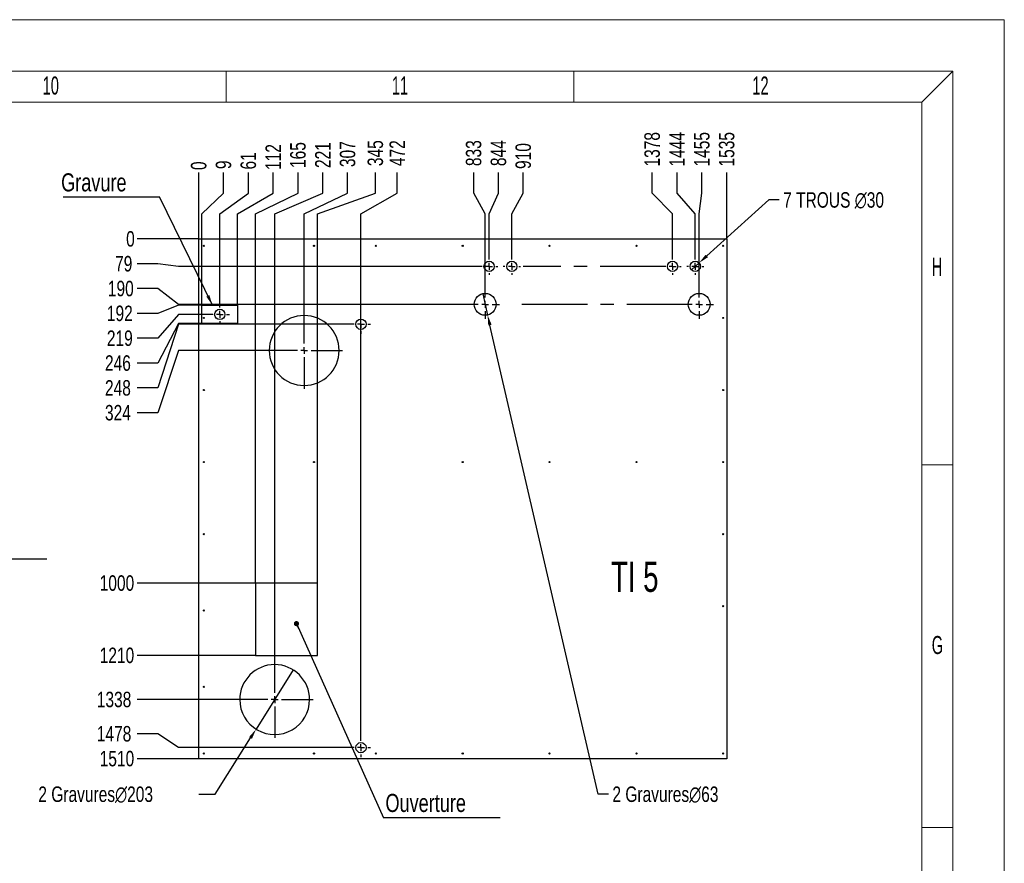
# Model space of a CAD drawing. Header units: millimetres. Extents: x 0 to 841, y 0 to 594.
# Tile 21 of 21: x 650 to 841, y 431 to 594. Entities that reach past the tile are written whole.
import ezdxf

# ---------------------------------------------------------------- set-up
doc = ezdxf.new("R2010")
doc.units = ezdxf.units.MM
doc.header["$PDSIZE"] = -1
doc.linetypes.add('CENTERX2', pattern=[20.32, 12.7, -2.54, 2.54, -2.54])
for name, color, linetype in [('COTES', 1, 'Continuous'), ('GRAVURES', 9, 'Continuous'), ('NOTES', 6, 'Continuous'), ('TRAIT-MIXTES', 3, 'CENTERX2')]:
    doc.layers.add(name, color=color, linetype=linetype)
doc.layers.add('TRAIT-FORT', color=4, linetype='Continuous', lineweight=25)
doc.styles.add('SLDTEXTSTYLE0', font='TXT', dxfattribs={"width": 0.75})
doc.styles.add('SLDTEXTSTYLE2', font='TXT', dxfattribs={"width": 0.605})
doc.styles.add('SLDTEXTSTYLE6', font='TXT', dxfattribs={"width": 0.6875})
doc.dimstyles.new('SLDDIMSTYLE0', dxfattribs={"dimtxt": 0.18, "dimasz": 1, "dimexe": 0, "dimexo": 0.0625, "dimgap": 0, "dimtad": 0, "dimtih": 1, "dimtoh": 1, "dimdec": 0, "dimrnd": 1e-09, "dimzin": 0, "dimdsep": 46, "dimtxsty": 'Standard', "dimblk1": 'DOT', "dimblk2": 'DOT', "dimsah": 1, "dimcen": 0.09, "dimadec": 0, "dimazin": 0, "dimtfac": 1, "dimtdec": 0, "dimtofl": 0, "dimtmove": 0, "dimatfit": 3, "dimldrblk": 'DOT', "dimfxl": 1, "dimfrac": 2, "dimtolj": 1, "dimtzin": 0, "dimarcsym": 0})
doc.dimstyles.new('SLDDIMSTYLE1', dxfattribs={"dimtxt": 3, "dimasz": 0.333333, "dimexe": 0, "dimexo": 0.0625, "dimgap": 0.75, "dimtad": 0, "dimtih": 1, "dimtoh": 1, "dimdec": 0, "dimlfac": 15, "dimrnd": 1e-09, "dimdsep": 46, "dimtxsty": 'SLDTEXTSTYLE0', "dimblk1": 'ORIGIN', "dimblk2": 'ORIGIN', "dimsah": 1, "dimcen": 0.09, "dimadec": 0, "dimazin": 2, "dimtfac": 1, "dimtdec": 0, "dimtofl": 0, "dimtmove": 0, "dimatfit": 3, "dimldrblk": 'ORIGIN', "dimfxl": 1, "dimfrac": 2, "dimtolj": 1, "dimtzin": 12, "dimarcsym": 0})
doc.dimstyles.new('SLDDIMSTYLE2', dxfattribs={"dimtxt": 3, "dimasz": 2, "dimexe": 0, "dimexo": 0.0625, "dimgap": 0.75, "dimtad": 0, "dimtih": 1, "dimtoh": 1, "dimdec": 0, "dimlfac": 15, "dimrnd": 1e-09, "dimzin": 12, "dimdsep": 46, "dimtxsty": 'SLDTEXTSTYLE0', "dimsah": 1, "dimcen": 0.09, "dimadec": 0, "dimazin": 3, "dimtfac": 1, "dimtdec": 0, "dimtofl": 0, "dimtmove": 0, "dimatfit": 3, "dimfxl": 1, "dimfrac": 2, "dimtolj": 1, "dimtzin": 12, "dimarcsym": 0})
doc.dimstyles.new('SLDDIMSTYLE3', dxfattribs={"dimtxt": 3, "dimasz": 2, "dimexe": 0, "dimexo": 0.0625, "dimgap": 0.75, "dimtad": 0, "dimtih": 1, "dimtoh": 1, "dimdec": 0, "dimlfac": 15, "dimrnd": 1e-09, "dimzin": 12, "dimdsep": 46, "dimtxsty": 'SLDTEXTSTYLE0', "dimblk1": 'NONE', "dimsah": 1, "dimcen": 0, "dimadec": 0, "dimazin": 3, "dimtfac": 1, "dimtdec": 0, "dimtmove": 0, "dimatfit": 3, "dimldrblk": 'NONE', "dimfxl": 1, "dimfrac": 2, "dimtolj": 1, "dimtzin": 12, "dimarcsym": 0})
doc.dimstyles.new('SLDDIMSTYLE4', dxfattribs={"dimtxt": 0.18, "dimasz": 2, "dimexe": 0, "dimexo": 0.0625, "dimgap": 0, "dimtad": 0, "dimtih": 1, "dimtoh": 1, "dimdec": 0, "dimrnd": 1e-09, "dimzin": 0, "dimdsep": 46, "dimtxsty": 'Standard', "dimsah": 1, "dimcen": 0.09, "dimadec": 0, "dimazin": 0, "dimtfac": 2, "dimtdec": 0, "dimtofl": 0, "dimtmove": 0, "dimatfit": 3, "dimfxl": 1, "dimfrac": 2, "dimtolj": 1, "dimtzin": 0, "dimarcsym": 0})
doc.dimstyles.new('SLDDIMSTYLE5', dxfattribs={"dimtxt": 3, "dimasz": 2, "dimexe": 0, "dimexo": 0.0625, "dimgap": 0.75, "dimtad": 0, "dimtih": 1, "dimtoh": 1, "dimdec": 0, "dimlfac": 15, "dimrnd": 1e-09, "dimzin": 12, "dimdsep": 46, "dimtxsty": 'SLDTEXTSTYLE0', "dimblk1": 'NONE', "dimsah": 1, "dimcen": 0, "dimadec": 0, "dimazin": 3, "dimtfac": 1, "dimtdec": 0, "dimtmove": 0, "dimatfit": 3, "dimldrblk": 'NONE', "dimfxl": 1, "dimfrac": 2, "dimtolj": 1, "dimtzin": 12, "dimarcsym": 0})

# ---------------------------------------------------------------- blocks, each defined once
blk = doc.blocks.new('SW_NOTE_10')
at = {"layer": 'NOTES', "color": 0}
blk.add_line((25.38, 0), (0, 0), dxfattribs=at)
blk.add_line((25.38, 0), (0, 0), dxfattribs=at)
blk.add_line((25.38, 0), (0, 0), dxfattribs=at)
blk.add_line((25.38, 0), (0, 0), dxfattribs=at)
at = {"layer": 'NOTES', "color": 0, "insert": (0.42, 4.53), "char_height": 3.5, "attachment_point": 1, "style": 'SLDTEXTSTYLE0'}
blk.add_mtext('4 Gravures', dxfattribs=at)
blk = doc.blocks.new('_D_217')
at = {"layer": 'COTES', "color": 0, "lineweight": -2, "transparency": 16777216}
blk.add_line((684.85, 551.53), (684.85, 564.34), dxfattribs=at)
at = {"layer": 'Defpoints', "color": 0, "transparency": 16777216}
for p in [(684.85, 564.34), (684.85, 551.47), (684.85, 551.47)]:
    blk.add_point(p, dxfattribs=at)
at = {"layer": 'COTES', "color": 0, "transparency": 16777216, "insert": (684.85, 565.65), "char_height": 3, "attachment_point": 5, "rotation": 90, "style": 'SLDTEXTSTYLE0'}
blk.add_mtext('\\A1;0', dxfattribs=at)
blk = doc.blocks.new('_ORIGIN')
at = {"color": 0, "linetype": 'ByBlock', "lineweight": -2}
blk.add_line((0, 0), (-1, 0), dxfattribs=at)
blk.add_circle((0, 0), 0.5, dxfattribs=at)
blk = doc.blocks.new('_D_218')
at = {"layer": 'COTES', "color": 0, "lineweight": -2, "transparency": 16777216}
for p, q in [((689.66, 560.34), (689.66, 564.34)), ((685.43, 556.34), (689.66, 560.34)), ((685.43, 538.7), (685.43, 556.34))]:
    blk.add_line(p, q, dxfattribs=at)
at = {"layer": 'Defpoints', "color": 0, "transparency": 16777216}
for p in [(689.66, 564.34), (684.85, 551.47), (685.43, 538.64)]:
    blk.add_point(p, dxfattribs=at)
at = {"layer": 'COTES', "color": 0, "transparency": 16777216, "insert": (689.66, 565.84), "char_height": 3, "attachment_point": 5, "rotation": 90, "style": 'SLDTEXTSTYLE0'}
blk.add_mtext('\\A1;9', dxfattribs=at)
blk = doc.blocks.new('_D_219')
at = {"layer": 'COTES', "color": 0, "lineweight": -2, "transparency": 16777216}
for p, q in [((694.47, 560.34), (694.47, 564.34)), ((688.93, 556.34), (694.47, 560.34)), ((688.93, 538.8), (688.93, 556.34))]:
    blk.add_line(p, q, dxfattribs=at)
at = {"layer": 'Defpoints', "color": 0, "transparency": 16777216}
for p in [(694.47, 564.34), (684.85, 551.47), (688.93, 538.74)]:
    blk.add_point(p, dxfattribs=at)
at = {"layer": 'COTES', "color": 0, "transparency": 16777216, "insert": (694.47, 566.59), "char_height": 3, "attachment_point": 5, "rotation": 90, "style": 'SLDTEXTSTYLE0'}
blk.add_mtext('\\A1;61', dxfattribs=at)
blk = doc.blocks.new('_D_220')
at = {"layer": 'COTES', "color": 0, "lineweight": -2, "transparency": 16777216}
for p, q in [((699.28, 560.34), (699.28, 564.34)), ((692.35, 556.34), (699.28, 560.34)), ((692.35, 538.7), (692.35, 556.34))]:
    blk.add_line(p, q, dxfattribs=at)
at = {"layer": 'Defpoints', "color": 0, "transparency": 16777216}
for p in [(699.28, 564.34), (684.85, 551.47), (692.35, 538.64)]:
    blk.add_point(p, dxfattribs=at)
at = {"layer": 'COTES', "color": 0, "transparency": 16777216, "insert": (699.28, 567.34), "char_height": 3, "attachment_point": 5, "rotation": 90, "style": 'SLDTEXTSTYLE0'}
blk.add_mtext('\\A1;112', dxfattribs=at)
blk = doc.blocks.new('_D_221')
at = {"layer": 'COTES', "color": 0, "lineweight": -2, "transparency": 16777216}
for p, q in [((704.09, 560.34), (704.09, 564.34)), ((695.85, 556.34), (704.09, 560.34)), ((695.85, 484.86), (695.85, 556.34))]:
    blk.add_line(p, q, dxfattribs=at)
at = {"layer": 'Defpoints', "color": 0, "transparency": 16777216}
for p in [(704.09, 564.34), (684.85, 551.47), (695.85, 484.8)]:
    blk.add_point(p, dxfattribs=at)
at = {"layer": 'COTES', "color": 0, "transparency": 16777216, "insert": (704.09, 567.72), "char_height": 3, "attachment_point": 5, "rotation": 90, "style": 'SLDTEXTSTYLE0'}
blk.add_mtext('\\A1;165', dxfattribs=at)
blk = doc.blocks.new('_D_222')
at = {"layer": 'COTES', "color": 0, "lineweight": -2, "transparency": 16777216}
for p, q in [((708.9, 560.34), (708.9, 564.34)), ((699.57, 556.34), (708.9, 560.34)), ((699.57, 469.75), (699.57, 556.34))]:
    blk.add_line(p, q, dxfattribs=at)
at = {"layer": 'Defpoints', "color": 0, "transparency": 16777216}
for p in [(708.9, 564.34), (684.85, 551.47), (699.57, 469.69)]:
    blk.add_point(p, dxfattribs=at)
at = {"layer": 'COTES', "color": 0, "transparency": 16777216, "insert": (708.9, 567.72), "char_height": 3, "attachment_point": 5, "rotation": 90, "style": 'SLDTEXTSTYLE0'}
blk.add_mtext('\\A1;221', dxfattribs=at)
blk = doc.blocks.new('_D_223')
at = {"layer": 'COTES', "color": 0, "lineweight": -2, "transparency": 16777216}
for p, q in [((713.71, 560.34), (713.71, 564.34)), ((705.29, 556.34), (713.71, 560.34)), ((705.29, 537.38), (705.29, 556.34))]:
    blk.add_line(p, q, dxfattribs=at)
at = {"layer": 'Defpoints', "color": 0, "transparency": 16777216}
for p in [(713.71, 564.34), (684.85, 551.47), (705.29, 537.31)]:
    blk.add_point(p, dxfattribs=at)
at = {"layer": 'COTES', "color": 0, "transparency": 16777216, "insert": (713.71, 567.9), "char_height": 3, "attachment_point": 5, "rotation": 90, "style": 'SLDTEXTSTYLE0'}
blk.add_mtext('\\A1;307', dxfattribs=at)
blk = doc.blocks.new('_D_224')
at = {"layer": 'COTES', "color": 0, "lineweight": -2, "transparency": 16777216}
for p, q in [((719.09, 560.34), (719.09, 564.34)), ((707.85, 556.34), (719.09, 560.34)), ((707.85, 484.86), (707.85, 556.34))]:
    blk.add_line(p, q, dxfattribs=at)
at = {"layer": 'Defpoints', "color": 0, "transparency": 16777216}
for p in [(719.09, 564.34), (684.85, 551.47), (707.85, 484.8)]:
    blk.add_point(p, dxfattribs=at)
at = {"layer": 'COTES', "color": 0, "transparency": 16777216, "insert": (719.09, 568.09), "char_height": 3, "attachment_point": 5, "rotation": 90, "style": 'SLDTEXTSTYLE0'}
blk.add_mtext('\\A1;345', dxfattribs=at)
blk = doc.blocks.new('_D_225')
at = {"layer": 'COTES', "color": 0, "lineweight": -2, "transparency": 16777216}
for p, q in [((723.33, 560.34), (723.33, 564.34)), ((716.3, 556.34), (723.33, 560.34)), ((716.3, 454.86), (716.3, 556.34))]:
    blk.add_line(p, q, dxfattribs=at)
at = {"layer": 'Defpoints', "color": 0, "transparency": 16777216}
for p in [(723.33, 564.34), (684.85, 551.47), (716.3, 454.8)]:
    blk.add_point(p, dxfattribs=at)
at = {"layer": 'COTES', "color": 0, "transparency": 16777216, "insert": (723.33, 568.09), "char_height": 3, "attachment_point": 5, "rotation": 90, "style": 'SLDTEXTSTYLE0'}
blk.add_mtext('\\A1;472', dxfattribs=at)
blk = doc.blocks.new('_D_226')
at = {"layer": 'COTES', "color": 0, "lineweight": -2, "transparency": 16777216}
for p, q in [((738.14, 560.34), (738.14, 564.34)), ((740.37, 556.34), (738.14, 560.34)), ((740.37, 541.65), (740.37, 556.34))]:
    blk.add_line(p, q, dxfattribs=at)
at = {"layer": 'Defpoints', "color": 0, "transparency": 16777216}
for p in [(738.14, 564.34), (684.85, 551.47), (740.37, 541.59)]:
    blk.add_point(p, dxfattribs=at)
at = {"layer": 'COTES', "color": 0, "transparency": 16777216, "insert": (738.14, 568.09), "char_height": 3, "attachment_point": 5, "rotation": 90, "style": 'SLDTEXTSTYLE0'}
blk.add_mtext('\\A1;833', dxfattribs=at)
blk = doc.blocks.new('_D_227')
at = {"layer": 'COTES', "color": 0, "lineweight": -2, "transparency": 16777216}
for p, q in [((742.95, 560.34), (742.95, 564.34)), ((741.14, 556.34), (742.95, 560.34)), ((741.14, 547.9), (741.14, 556.34))]:
    blk.add_line(p, q, dxfattribs=at)
at = {"layer": 'Defpoints', "color": 0, "transparency": 16777216}
for p in [(742.95, 564.34), (684.85, 551.47), (741.14, 547.84)]:
    blk.add_point(p, dxfattribs=at)
at = {"layer": 'COTES', "color": 0, "transparency": 16777216, "insert": (742.95, 568.09), "char_height": 3, "attachment_point": 5, "rotation": 90, "style": 'SLDTEXTSTYLE0'}
blk.add_mtext('\\A1;844', dxfattribs=at)
blk = doc.blocks.new('_D_228')
at = {"layer": 'COTES', "color": 0, "lineweight": -2, "transparency": 16777216}
for p, q in [((747.76, 560.34), (747.76, 564.34)), ((745.54, 556.34), (747.76, 560.34)), ((745.54, 547.9), (745.54, 556.34))]:
    blk.add_line(p, q, dxfattribs=at)
at = {"layer": 'Defpoints', "color": 0, "transparency": 16777216}
for p in [(747.76, 564.34), (684.85, 551.47), (745.54, 547.84)]:
    blk.add_point(p, dxfattribs=at)
at = {"layer": 'COTES', "color": 0, "transparency": 16777216, "insert": (747.76, 567.53), "char_height": 3, "attachment_point": 5, "rotation": 90, "style": 'SLDTEXTSTYLE0'}
blk.add_mtext('\\A1;910', dxfattribs=at)
blk = doc.blocks.new('_D_229')
at = {"layer": 'COTES', "color": 0, "lineweight": -2, "transparency": 16777216}
for p, q in [((772.75, 560.34), (772.75, 564.34)), ((776.7, 556.34), (772.75, 560.34)), ((776.7, 547.9), (776.7, 556.34))]:
    blk.add_line(p, q, dxfattribs=at)
at = {"layer": 'Defpoints', "color": 0, "transparency": 16777216}
for p in [(772.75, 564.34), (684.85, 551.47), (776.7, 547.84)]:
    blk.add_point(p, dxfattribs=at)
at = {"layer": 'COTES', "color": 0, "transparency": 16777216, "insert": (772.75, 568.84), "char_height": 3, "attachment_point": 5, "rotation": 90, "style": 'SLDTEXTSTYLE0'}
blk.add_mtext('\\A1;1378', dxfattribs=at)
blk = doc.blocks.new('_D_230')
at = {"layer": 'COTES', "color": 0, "lineweight": -2, "transparency": 16777216}
for p, q in [((777.56, 560.34), (777.56, 564.34)), ((781.1, 556.34), (777.56, 560.34)), ((781.1, 547.9), (781.1, 556.34))]:
    blk.add_line(p, q, dxfattribs=at)
at = {"layer": 'Defpoints', "color": 0, "transparency": 16777216}
for p in [(777.56, 564.34), (684.85, 551.47), (781.1, 547.84)]:
    blk.add_point(p, dxfattribs=at)
at = {"layer": 'COTES', "color": 0, "transparency": 16777216, "insert": (777.56, 568.84), "char_height": 3, "attachment_point": 5, "rotation": 90, "style": 'SLDTEXTSTYLE0'}
blk.add_mtext('\\A1;1444', dxfattribs=at)
blk = doc.blocks.new('_D_231')
at = {"layer": 'COTES', "color": 0, "lineweight": -2, "transparency": 16777216}
for p, q in [((782.38, 560.34), (782.38, 564.34)), ((781.85, 556.34), (782.38, 560.34)), ((781.85, 541.65), (781.85, 556.34))]:
    blk.add_line(p, q, dxfattribs=at)
at = {"layer": 'Defpoints', "color": 0, "transparency": 16777216}
for p in [(782.38, 564.34), (684.85, 551.47), (781.85, 541.59)]:
    blk.add_point(p, dxfattribs=at)
at = {"layer": 'COTES', "color": 0, "transparency": 16777216, "insert": (782.38, 568.84), "char_height": 3, "attachment_point": 5, "rotation": 90, "style": 'SLDTEXTSTYLE0'}
blk.add_mtext('\\A1;1455', dxfattribs=at)
blk = doc.blocks.new('_D_232')
at = {"layer": 'COTES', "color": 0, "lineweight": -2, "transparency": 16777216}
blk.add_line((787.19, 551.53), (787.19, 564.34), dxfattribs=at)
at = {"layer": 'Defpoints', "color": 0, "transparency": 16777216}
for p in [(787.19, 564.34), (684.85, 551.47), (787.19, 551.47)]:
    blk.add_point(p, dxfattribs=at)
at = {"layer": 'COTES', "color": 0, "transparency": 16777216, "insert": (787.19, 568.84), "char_height": 3, "attachment_point": 5, "rotation": 90, "style": 'SLDTEXTSTYLE0'}
blk.add_mtext('\\A1;1535', dxfattribs=at)
blk = doc.blocks.new('_D_233')
at = {"layer": 'COTES', "color": 0, "lineweight": -2, "transparency": 16777216}
blk.add_line((684.79, 551.47), (672.93, 551.47), dxfattribs=at)
at = {"layer": 'Defpoints', "color": 0, "transparency": 16777216}
for p in [(672.93, 551.47), (684.85, 551.47), (684.85, 551.47)]:
    blk.add_point(p, dxfattribs=at)
at = {"layer": 'COTES', "color": 0, "transparency": 16777216, "insert": (671.61, 551.47), "char_height": 3, "attachment_point": 5, "style": 'SLDTEXTSTYLE0'}
blk.add_mtext('\\A1;0', dxfattribs=at)
blk = doc.blocks.new('_D_234')
at = {"layer": 'COTES', "color": 0, "lineweight": -2, "transparency": 16777216}
for p, q in [((676.93, 546.66), (672.93, 546.66)), ((680.93, 546.17), (676.93, 546.66)), ((739.41, 546.17), (680.93, 546.17))]:
    blk.add_line(p, q, dxfattribs=at)
at = {"layer": 'Defpoints', "color": 0, "transparency": 16777216}
for p in [(684.85, 551.47), (672.93, 546.66), (739.47, 546.17)]:
    blk.add_point(p, dxfattribs=at)
at = {"layer": 'COTES', "color": 0, "transparency": 16777216, "insert": (670.3, 546.66), "char_height": 3, "attachment_point": 5, "style": 'SLDTEXTSTYLE0'}
blk.add_mtext('\\A1;79', dxfattribs=at)
blk = doc.blocks.new('_D_235')
at = {"layer": 'COTES', "color": 0, "lineweight": -2, "transparency": 16777216}
for p, q in [((676.93, 541.85), (672.93, 541.85)), ((680.93, 538.8), (676.93, 541.85)), ((737.52, 538.8), (680.93, 538.8))]:
    blk.add_line(p, q, dxfattribs=at)
at = {"layer": 'Defpoints', "color": 0, "transparency": 16777216}
for p in [(684.85, 551.47), (672.93, 541.85), (737.58, 538.8)]:
    blk.add_point(p, dxfattribs=at)
at = {"layer": 'COTES', "color": 0, "transparency": 16777216, "insert": (669.74, 541.85), "char_height": 3, "attachment_point": 5, "style": 'SLDTEXTSTYLE0'}
blk.add_mtext('\\A1;190', dxfattribs=at)
blk = doc.blocks.new('_D_236')
at = {"layer": 'COTES', "color": 0, "lineweight": -2, "transparency": 16777216}
for p, q in [((680.93, 538.64), (676.93, 537.04)), ((685.37, 538.64), (680.93, 538.64)), ((676.93, 537.04), (672.93, 537.04))]:
    blk.add_line(p, q, dxfattribs=at)
at = {"layer": 'Defpoints', "color": 0, "transparency": 16777216}
for p in [(684.85, 551.47), (685.43, 538.64), (672.93, 537.04)]:
    blk.add_point(p, dxfattribs=at)
at = {"layer": 'COTES', "color": 0, "transparency": 16777216, "insert": (669.55, 537.04), "char_height": 3, "attachment_point": 5, "style": 'SLDTEXTSTYLE0'}
blk.add_mtext('\\A1;192', dxfattribs=at)
blk = doc.blocks.new('_D_237')
at = {"layer": 'COTES', "color": 0, "lineweight": -2, "transparency": 16777216}
for p, q in [((680.93, 536.87), (676.93, 532.23)), ((687, 536.87), (680.93, 536.87)), ((676.93, 532.23), (672.93, 532.23))]:
    blk.add_line(p, q, dxfattribs=at)
at = {"layer": 'Defpoints', "color": 0, "transparency": 16777216}
for p in [(684.85, 551.47), (687.06, 536.87), (672.93, 532.23)]:
    blk.add_point(p, dxfattribs=at)
at = {"layer": 'COTES', "color": 0, "transparency": 16777216, "insert": (669.55, 532.23), "char_height": 3, "attachment_point": 5, "style": 'SLDTEXTSTYLE0'}
blk.add_mtext('\\A1;219', dxfattribs=at)
blk = doc.blocks.new('_D_238')
at = {"layer": 'COTES', "color": 0, "lineweight": -2, "transparency": 16777216}
for p, q in [((680.93, 535.08), (676.93, 527.42)), ((685.37, 535.08), (680.93, 535.08)), ((676.93, 527.42), (672.93, 527.42))]:
    blk.add_line(p, q, dxfattribs=at)
at = {"layer": 'Defpoints', "color": 0, "transparency": 16777216}
for p in [(684.85, 551.47), (685.43, 535.08), (672.93, 527.42)]:
    blk.add_point(p, dxfattribs=at)
at = {"layer": 'COTES', "color": 0, "transparency": 16777216, "insert": (669.18, 527.42), "char_height": 3, "attachment_point": 5, "style": 'SLDTEXTSTYLE0'}
blk.add_mtext('\\A1;246', dxfattribs=at)
blk = doc.blocks.new('_D_239')
at = {"layer": 'COTES', "color": 0, "lineweight": -2, "transparency": 16777216}
for p, q in [((680.93, 534.95), (676.93, 522.61)), ((714.37, 534.95), (680.93, 534.95)), ((676.93, 522.61), (672.93, 522.61))]:
    blk.add_line(p, q, dxfattribs=at)
at = {"layer": 'Defpoints', "color": 0, "transparency": 16777216}
for p in [(684.85, 551.47), (714.43, 534.95), (672.93, 522.61)]:
    blk.add_point(p, dxfattribs=at)
at = {"layer": 'COTES', "color": 0, "transparency": 16777216, "insert": (669.18, 522.61), "char_height": 3, "attachment_point": 5, "style": 'SLDTEXTSTYLE0'}
blk.add_mtext('\\A1;248', dxfattribs=at)
blk = doc.blocks.new('_D_240')
at = {"layer": 'COTES', "color": 0, "lineweight": -2, "transparency": 16777216}
for p, q in [((680.93, 529.87), (676.93, 517.8)), ((697.79, 529.87), (680.93, 529.87)), ((676.93, 517.8), (672.93, 517.8))]:
    blk.add_line(p, q, dxfattribs=at)
at = {"layer": 'Defpoints', "color": 0, "transparency": 16777216}
for p in [(684.85, 551.47), (697.85, 529.87), (672.93, 517.8)]:
    blk.add_point(p, dxfattribs=at)
at = {"layer": 'COTES', "color": 0, "transparency": 16777216, "insert": (669.18, 517.8), "char_height": 3, "attachment_point": 5, "style": 'SLDTEXTSTYLE0'}
blk.add_mtext('\\A1;324', dxfattribs=at)
blk = doc.blocks.new('_D_241')
at = {"layer": 'COTES', "color": 0, "lineweight": -2, "transparency": 16777216}
blk.add_line((695.79, 484.8), (672.93, 484.8), dxfattribs=at)
at = {"layer": 'Defpoints', "color": 0, "transparency": 16777216}
for p in [(684.85, 551.47), (672.93, 484.8), (695.85, 484.8)]:
    blk.add_point(p, dxfattribs=at)
at = {"layer": 'COTES', "color": 0, "transparency": 16777216, "insert": (668.99, 484.8), "char_height": 3, "attachment_point": 5, "style": 'SLDTEXTSTYLE0'}
blk.add_mtext('\\A1;1000', dxfattribs=at)
blk = doc.blocks.new('_D_242')
at = {"layer": 'COTES', "color": 0, "lineweight": -2, "transparency": 16777216}
blk.add_line((695.79, 470.8), (672.93, 470.8), dxfattribs=at)
at = {"layer": 'Defpoints', "color": 0, "transparency": 16777216}
for p in [(684.85, 551.47), (672.93, 470.8), (695.85, 470.8)]:
    blk.add_point(p, dxfattribs=at)
at = {"layer": 'COTES', "color": 0, "transparency": 16777216, "insert": (668.99, 470.8), "char_height": 3, "attachment_point": 5, "style": 'SLDTEXTSTYLE0'}
blk.add_mtext('\\A1;1210', dxfattribs=at)
blk = doc.blocks.new('_D_243')
at = {"layer": 'COTES', "color": 0, "lineweight": -2, "transparency": 16777216}
blk.add_line((692.06, 462.25), (672.93, 462.25), dxfattribs=at)
at = {"layer": 'Defpoints', "color": 0, "transparency": 16777216}
for p in [(684.85, 551.47), (672.93, 462.25), (692.13, 462.25)]:
    blk.add_point(p, dxfattribs=at)
at = {"layer": 'COTES', "color": 0, "transparency": 16777216, "insert": (668.43, 462.25), "char_height": 3, "attachment_point": 5, "style": 'SLDTEXTSTYLE0'}
blk.add_mtext('\\A1;1338', dxfattribs=at)
blk = doc.blocks.new('_D_244')
at = {"layer": 'COTES', "color": 0, "lineweight": -2, "transparency": 16777216}
for p, q in [((676.93, 455.61), (672.93, 455.61)), ((680.93, 452.94), (676.93, 455.61)), ((714.37, 452.94), (680.93, 452.94))]:
    blk.add_line(p, q, dxfattribs=at)
at = {"layer": 'Defpoints', "color": 0, "transparency": 16777216}
for p in [(684.85, 551.47), (672.93, 455.61), (714.43, 452.94)]:
    blk.add_point(p, dxfattribs=at)
at = {"layer": 'COTES', "color": 0, "transparency": 16777216, "insert": (668.43, 455.61), "char_height": 3, "attachment_point": 5, "style": 'SLDTEXTSTYLE0'}
blk.add_mtext('\\A1;1478', dxfattribs=at)
blk = doc.blocks.new('_D_245')
at = {"layer": 'COTES', "color": 0, "lineweight": -2, "transparency": 16777216}
blk.add_line((684.79, 450.8), (672.93, 450.8), dxfattribs=at)
at = {"layer": 'Defpoints', "color": 0, "transparency": 16777216}
for p in [(684.85, 551.47), (672.93, 450.8), (684.85, 450.8)]:
    blk.add_point(p, dxfattribs=at)
at = {"layer": 'COTES', "color": 0, "transparency": 16777216, "insert": (668.99, 450.8), "char_height": 3, "attachment_point": 5, "style": 'SLDTEXTSTYLE0'}
blk.add_mtext('\\A1;1510', dxfattribs=at)
blk = doc.blocks.new('_D_246')
at = {"layer": 'COTES', "color": 0, "lineweight": -2, "transparency": 16777216}
for p, q in [((703.18, 467.98), (695.96, 456.52)), ((688.03, 443.92), (694.89, 454.82)), ((684.87, 443.92), (688.03, 443.92))]:
    blk.add_line(p, q, dxfattribs=at)
at = {"layer": 'COTES', "color": 0, "transparency": 16777216}
blk.add_solid([(694.61, 455), (695.17, 454.65), (695.96, 456.52)], dxfattribs=at)
at = {"layer": 'Defpoints', "color": 0, "transparency": 16777216}
for p in [(703.18, 467.98), (695.96, 456.52)]:
    blk.add_point(p, dxfattribs=at)
at = {"layer": 'COTES', "color": 0, "transparency": 16777216, "insert": (653.75, 445.42), "char_height": 3, "attachment_point": 1, "style": 'SLDTEXTSTYLE0'}
blk.add_mtext('\\A1;2 Gravures∅203', dxfattribs=at)
blk = doc.blocks.new('_NONE')
blk = doc.blocks.new('_D_247')
at = {"layer": 'COTES', "color": 0, "lineweight": -2, "transparency": 16777216}
for p, q in [((739.89, 540.87), (740.84, 536.74)), ((762.27, 443.92), (741.29, 534.79)), ((764.28, 443.92), (762.27, 443.92))]:
    blk.add_line(p, q, dxfattribs=at)
at = {"layer": 'COTES', "color": 0, "transparency": 16777216}
blk.add_solid([(741.62, 534.87), (740.97, 534.72), (740.84, 536.74)], dxfattribs=at)
at = {"layer": 'Defpoints', "color": 0, "transparency": 16777216}
for p in [(739.89, 540.87), (740.84, 536.74)]:
    blk.add_point(p, dxfattribs=at)
at = {"layer": 'COTES', "color": 0, "transparency": 16777216, "insert": (765.03, 445.42), "char_height": 3, "attachment_point": 1, "style": 'SLDTEXTSTYLE0'}
blk.add_mtext('\\A1;2 Gravures∅63', dxfattribs=at)
blk = doc.blocks.new('_D_248')
at = {"layer": 'COTES', "color": 0, "lineweight": -2, "transparency": 16777216}
for p, q in [((795.38, 559.03), (783.33, 548.18)), ((797.38, 559.03), (795.38, 559.03)), ((780.36, 545.5), (781.84, 546.84))]:
    blk.add_line(p, q, dxfattribs=at)
at = {"layer": 'COTES', "color": 0, "transparency": 16777216}
blk.add_solid([(783.1, 548.42), (783.55, 547.93), (781.84, 546.84)], dxfattribs=at)
at = {"layer": 'Defpoints', "color": 0, "transparency": 16777216}
for p in [(781.84, 546.84), (780.36, 545.5)]:
    blk.add_point(p, dxfattribs=at)
at = {"layer": 'COTES', "color": 0, "transparency": 16777216, "insert": (798.13, 560.53), "char_height": 3, "attachment_point": 1, "style": 'SLDTEXTSTYLE0'}
blk.add_mtext('\\A1;7 TROUS ∅30', dxfattribs=at)
blk = doc.blocks.new('SW_NOTE_11')
at = {"layer": 'NOTES', "color": 0}
blk.add_line((-18.66, 0), (0, 0), dxfattribs=at)
at = {"layer": 'NOTES', "color": 0, "insert": (-19.04, 4.55), "char_height": 3.5, "attachment_point": 1, "style": 'SLDTEXTSTYLE0'}
blk.add_mtext('Gravure', dxfattribs=at)
blk = doc.blocks.new('SW_NOTE_12')
at = {"layer": 'NOTES', "color": 0}
blk.add_line((22.64, 0), (0, 0), dxfattribs=at)
at = {"layer": 'NOTES', "color": 0, "insert": (0.4, 4.61), "char_height": 3.5, "attachment_point": 1, "style": 'SLDTEXTSTYLE0'}
blk.add_mtext('Ouverture', dxfattribs=at)
blk = doc.blocks.new('_DOT')
at = {"color": 0, "linetype": 'ByBlock', "lineweight": -2}
blk.add_line((-0.5, 0), (-1, 0), dxfattribs=at)
at = {"color": 0, "linetype": 'ByBlock', "const_width": 0.5}
blk.add_lwpolyline([(-0.25, 0, 1), (0.25, 0, 1)], format="xyb", close=True, dxfattribs=at)
blk = doc.blocks.new('SW_CENTERMARKSYMBOL_151')
at = {"layer": 'TRAIT-MIXTES', "color": 0}
for p, q in [((-1.33, 0), (-1.87, 0)), ((0, 0), (-0.67, 0)), ((0, 1.33), (0, 1.87)), ((0, 0), (0, 0.67)), ((0, 0), (0, -0.67)), ((0, 0), (0.67, 0)), ((1.33, 0), (1.87, 0)), ((0, -1.33), (0, -1.87))]:
    blk.add_line(p, q, dxfattribs=at)
blk = doc.blocks.new('SW_CENTERMARKSYMBOL_152')
at = {"layer": 'TRAIT-MIXTES', "color": 0}
for p, q in [((0, 1.33), (0, 7.44)), ((-1.33, 0), (-7.44, 0)), ((0, 0), (-0.67, 0)), ((0, 0), (0, 0.67)), ((0, 0), (0, -0.67)), ((0, 0), (0.67, 0)), ((1.33, 0), (7.44, 0)), ((0, -1.33), (0, -7.44))]:
    blk.add_line(p, q, dxfattribs=at)
blk = doc.blocks.new('SW_CENTERMARKSYMBOL_153')
at = {"layer": 'TRAIT-MIXTES', "color": 0}
for p, q in [((0, 1.33), (0, 7.44)), ((-1.33, 0), (-7.44, 0)), ((0, 0), (-0.67, 0)), ((0, 0), (0, 0.67)), ((0, 0), (0, -0.67)), ((0, 0), (0.67, 0)), ((1.33, 0), (7.44, 0)), ((0, -1.33), (0, -7.44))]:
    blk.add_line(p, q, dxfattribs=at)
blk = doc.blocks.new('SW_CENTERMARKSYMBOL_154')
at = {"layer": 'TRAIT-MIXTES', "color": 0}
for p, q in [((-1.33, 0), (-1.87, 0)), ((0, 0), (-0.67, 0)), ((0, 1.33), (0, 1.87)), ((0, 0), (0, 0.67)), ((0, 0), (0, -0.67)), ((0, 0), (0.67, 0)), ((1.33, 0), (1.87, 0)), ((0, -1.33), (0, -1.87))]:
    blk.add_line(p, q, dxfattribs=at)
blk = doc.blocks.new('SW_CENTERMARKSYMBOL_155')
at = {"layer": 'TRAIT-MIXTES', "color": 0}
for p, q in [((0, 1.33), (0, 2.78)), ((-1.33, 0), (-2.78, 0)), ((0, 0), (-0.67, 0)), ((0, 0), (0, 0.67)), ((0, 0), (0, -0.67)), ((0, 0), (0.67, 0)), ((1.33, 0), (2.78, 0)), ((0, -1.33), (0, -2.78))]:
    blk.add_line(p, q, dxfattribs=at)
blk = doc.blocks.new('SW_CENTERMARKSYMBOL_156')
at = {"layer": 'TRAIT-MIXTES', "color": 0}
for p, q in [((-1.33, 0), (-1.67, 0)), ((0, 0), (-0.67, 0)), ((0, 1.33), (0, 1.67)), ((0, 0), (0, 0.67)), ((0, 0), (0, -0.67)), ((0, 0), (0.67, 0)), ((1.33, 0), (1.67, 0)), ((0, -1.33), (0, -1.67))]:
    blk.add_line(p, q, dxfattribs=at)
blk = doc.blocks.new('SW_CENTERMARKSYMBOL_157')
at = {"layer": 'TRAIT-MIXTES', "color": 0}
for p, q in [((-1.33, 0), (-1.67, 0)), ((0, 0), (-0.67, 0)), ((0, 1.33), (0, 1.67)), ((0, 0), (0, 0.67)), ((0, 0), (0, -0.67)), ((0, 0), (0.67, 0)), ((1.33, 0), (1.67, 0)), ((0, -1.33), (0, -1.67))]:
    blk.add_line(p, q, dxfattribs=at)
blk = doc.blocks.new('SW_CENTERMARKSYMBOL_158')
at = {"layer": 'TRAIT-MIXTES', "color": 0}
for p, q in [((-1.33, 0), (-28.93, 0)), ((0, 0), (-0.67, 0)), ((0, 1.33), (0, 1.67)), ((0, 0), (0, 0.67)), ((0, 0), (0, -0.67)), ((0, 0), (0.67, 0)), ((1.33, 0), (1.67, 0)), ((0, -1.33), (0, -1.67))]:
    blk.add_line(p, q, dxfattribs=at)
blk = doc.blocks.new('SW_CENTERMARKSYMBOL_159')
at = {"layer": 'TRAIT-MIXTES', "color": 0}
for p, q in [((-1.33, 0), (-1.67, 0)), ((0, 0), (-0.67, 0)), ((0, 1.33), (0, 1.67)), ((0, 0), (0, 0.67)), ((0, 0), (0, -0.67)), ((0, 0), (0.67, 0)), ((1.33, 0), (1.67, 0)), ((0, -1.33), (0, -1.67))]:
    blk.add_line(p, q, dxfattribs=at)
blk = doc.blocks.new('SW_CENTERMARKSYMBOL_160')
at = {"layer": 'TRAIT-MIXTES', "color": 0}
for p, q in [((0, 1.33), (0, 2.78)), ((-1.33, 0), (-36.78, 0)), ((0, 0), (-0.67, 0)), ((0, 0), (0, 0.67)), ((0, 0), (0, -0.67)), ((0, 0), (0.67, 0)), ((1.33, 0), (2.78, 0)), ((0, -1.33), (0, -2.78))]:
    blk.add_line(p, q, dxfattribs=at)
blk = doc.blocks.new('SW_CENTERMARKSYMBOL_161')
at = {"layer": 'TRAIT-MIXTES', "color": 0}
for p, q in [((-1.33, 0), (-1.87, 0)), ((0, 0), (-0.67, 0)), ((0, 1.33), (0, 1.87)), ((0, 0), (0, 0.67)), ((0, 0), (0, -0.67)), ((0, 0), (0.67, 0)), ((1.33, 0), (1.87, 0)), ((0, -1.33), (0, -1.87))]:
    blk.add_line(p, q, dxfattribs=at)

msp = doc.modelspace()

# ---------------------------------------------------------------- linework, layer by layer
at = {"lineweight": 18}
for p, q in [((841.001, 593.9431), (0.001, 593.9431)), ((841.001, -0.0569), (841.001, 593.9431)), ((831.001, 583.9431), (10.001, 583.9431)), ((690.168, 577.9431), (690.168, 583.9431)), ((757.5847, 577.9431), (757.5847, 583.9431)), ((825.001, 577.9431), (831.001, 583.9431)), ((831.001, 9.9431), (831.001, 583.9431)), ((16.001, 577.9431), (825.001, 577.9431)), ((825.001, 15.9431), (825.001, 577.9431)), ((831.001, 507.6931), (825.001, 507.6931)), ((831.001, 437.4431), (825.001, 437.4431))]:
    msp.add_line(p, q, dxfattribs=at)
at = {"layer": 'GRAVURES', "lineweight": 25}
for p, q in [((685.4282, 535.0756), (685.4282, 538.6373)), ((685.4282, 538.6373), (692.3455, 538.6373)), ((692.3455, 538.6373), (692.3455, 535.0756)), ((692.3455, 535.0756), (685.4282, 535.0756))]:
    msp.add_line(p, q, dxfattribs=at)
for centre in [(740.3673, 538.8026), (781.8539, 538.8026)]:
    msp.add_circle(centre, 2.1167, dxfattribs=at)
for centre, start, end in [((705.2905, 529.8744), 0.000008, 179.999992), ((705.2905, 529.8744), 180, 360), ((699.5672, 462.2483), 359.999835, 179.999835), ((699.5672, 462.2482), 179.999686, 359.999984)]:
    msp.add_arc(centre, 6.7731, start, end, dxfattribs=at)
at = {"layer": 'TRAIT-FORT', "lineweight": 25}
for p, q in [((684.8518, 450.8001), (684.8518, 551.4667)), ((684.8518, 551.4667), (787.1851, 551.4667)), ((787.1851, 551.4667), (787.1851, 450.8001)), ((707.8518, 484.8001), (695.8518, 484.8001)), ((695.8518, 484.8001), (695.8518, 470.8001)), ((707.8518, 470.8001), (707.8518, 484.8001)), ((695.8518, 470.8001), (707.8518, 470.8001)), ((787.1851, 450.8001), (684.8518, 450.8001))]:
    msp.add_line(p, q, dxfattribs=at)
for centre, radius in [((685.8518, 550.1334), 0.1067), ((707.1851, 550.1334), 0.1067), ((719.1851, 550.1334), 0.1067), ((736.0185, 550.1334), 0.1067), ((752.8518, 550.1334), 0.1067), ((769.6851, 550.1334), 0.1067), ((786.5185, 550.1334), 0.1067), ((741.1364, 546.1685), 1), ((745.5391, 546.1685), 1), ((776.6964, 546.1685), 1), ((781.0991, 546.1685), 1), ((688.9282, 536.8692), 1), ((685.8518, 536.174), 0.1067), ((716.2968, 534.9494), 1), ((786.5185, 536.174), 0.1067), ((685.8518, 522.2146), 0.1067), ((786.5185, 522.2146), 0.1067), ((685.8518, 508.2552), 0.1067), ((707.1851, 508.2552), 0.1067), ((736.0185, 508.2552), 0.1067), ((752.8518, 508.2552), 0.1067), ((769.6851, 508.2552), 0.1067), ((786.5185, 508.2552), 0.1067), ((685.8518, 494.2958), 0.1067), ((786.5185, 494.2958), 0.1067), ((685.8518, 479.5052), 0.1067), ((786.5185, 480.3363), 0.1067), ((685.8518, 464.7146), 0.1067), ((716.2968, 452.9353), 1), ((685.8518, 451.8001), 0.1067), ((707.1851, 451.8001), 0.1067), ((719.1851, 451.8001), 0.1067), ((736.0185, 451.8001), 0.1067), ((752.8518, 451.8001), 0.1067), ((769.6851, 451.8001), 0.1067), ((786.5185, 451.8001), 0.1067)]:
    msp.add_circle(centre, radius, dxfattribs=at)

# ---------------------------------------------------------------- block references
at = {"layer": 'NOTES'}
for name, p in [('SW_NOTE_11', (677.2136, 559.6354)), ('SW_NOTE_10', (630.0369, 489.434)), ('SW_NOTE_12', (720.6409, 439.3669))]:
    msp.add_blockref(name, p, dxfattribs=at)
at = {"layer": 'TRAIT-MIXTES'}
for name, p in [('SW_CENTERMARKSYMBOL_156', (741.1364, 546.1685)), ('SW_CENTERMARKSYMBOL_157', (745.5391, 546.1685)), ('SW_CENTERMARKSYMBOL_158', (776.6964, 546.1685)), ('SW_CENTERMARKSYMBOL_159', (781.0991, 546.1685)), ('SW_CENTERMARKSYMBOL_155', (740.3673, 538.8026)), ('SW_CENTERMARKSYMBOL_160', (781.8539, 538.8026)), ('SW_CENTERMARKSYMBOL_151', (688.9282, 536.8692)), ('SW_CENTERMARKSYMBOL_152', (705.2905, 529.8744)), ('SW_CENTERMARKSYMBOL_161', (716.2968, 534.9494)), ('SW_CENTERMARKSYMBOL_153', (699.5672, 462.2483)), ('SW_CENTERMARKSYMBOL_154', (716.2968, 452.9353))]:
    msp.add_blockref(name, p, dxfattribs=at)

# ---------------------------------------------------------------- texts
at = {"layer": 'NOTES', "attachment_point": 1}
for s, insert, char_height, style in [('10', (654.593, 582.9437), 3.5, 'SLDTEXTSTYLE2'), ('11', (722.2764, 582.9437), 3.5, 'SLDTEXTSTYLE2'), ('12', (792.1596, 582.9437), 3.5, 'SLDTEXTSTYLE2'), ('H', (826.9344, 547.8187), 3.5, 'SLDTEXTSTYLE2'), ('TI 5', (764.7493, 488.9364), 5.82083, 'SLDTEXTSTYLE6'), ('G', (826.9344, 474.5687), 3.5, 'SLDTEXTSTYLE2')]:
    msp.add_mtext(s, dxfattribs=dict(at, insert=insert, char_height=char_height, style=style))

# ---------------------------------------------------------------- dimensions: what is measured, and where the dimension line sits
at = {"layer": 'COTES'}
for feature_location, offset, dtype, origin, dimstyle, picture, middle in [((776.6964, 547.8352), (-3.9417, 16.5052), 1, (684.8518, 551.4667), 'SLDDIMSTYLE2', '_D_229', (772.7548, 568.8404)), ((781.0991, 547.8352), (-3.5342, 16.5052), 1, (684.8518, 551.4667), 'SLDDIMSTYLE2', '_D_230', (777.5649, 568.8404)), ((781.8539, 541.5859), (0.5211, 22.7545), 1, (684.8518, 551.4667), 'SLDDIMSTYLE2', '_D_231', (782.375, 568.8404)), ((787.1851, 551.4667), (0, 12.8736), 1, (684.8518, 551.4667), 'SLDDIMSTYLE2', '_D_232', (787.1851, 568.8404)), ((707.8518, 484.8001), (11.2432, 79.5403), 1, (684.8518, 551.4667), 'SLDDIMSTYLE2', '_D_224', (719.095, 568.0904)), ((716.2968, 454.8019), (7.036, 109.5384), 1, (684.8518, 551.4667), 'SLDDIMSTYLE2', '_D_225', (723.3328, 568.0904)), ((740.3673, 541.5859), (-2.2242, 22.7545), 1, (684.8518, 551.4667), 'SLDDIMSTYLE2', '_D_226', (738.1431, 568.0904)), ((741.1364, 547.8352), (1.8168, 16.5052), 1, (684.8518, 551.4667), 'SLDDIMSTYLE2', '_D_227', (742.9532, 568.0904)), ((705.2905, 537.3142), (8.4221, 27.0262), 1, (684.8518, 551.4667), 'SLDDIMSTYLE2', '_D_223', (713.7125, 567.9029)), ((695.8518, 484.8001), (8.2405, 79.5403), 1, (684.8518, 551.4667), 'SLDDIMSTYLE2', '_D_221', (704.0923, 567.7154)), ((699.5672, 469.688), (9.3353, 94.6524), 1, (684.8518, 551.4667), 'SLDDIMSTYLE2', '_D_222', (708.9024, 567.7154)), ((745.5391, 547.8352), (2.2242, 16.5052), 1, (684.8518, 551.4667), 'SLDDIMSTYLE2', '_D_228', (747.7633, 567.5279)), ((692.3455, 538.6373), (6.9366, 25.703), 1, (684.8518, 551.4667), 'SLDDIMSTYLE2', '_D_220', (699.2822, 567.3404)), ((688.9282, 538.7358), (5.5438, 25.6045), 1, (684.8518, 551.4667), 'SLDDIMSTYLE2', '_D_219', (694.472, 566.5904)), ((685.4282, 538.6373), (4.2338, 25.703), 1, (684.8518, 551.4667), 'SLDDIMSTYLE2', '_D_218', (689.6619, 565.8404)), ((684.851793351, 551.4667326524), (0, 12.8736475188), 1, (684.851793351, 551.4667326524), 'SLDDIMSTYLE1', '_D_217', (684.851793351, 565.6528801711)), ((684.851793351, 551.4667326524), (-11.9250050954, 0), 0, (684.851793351, 551.4667326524), 'SLDDIMSTYLE1', '_D_233', (671.6142882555, 551.4667326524)), ((692.1274, 462.2483), (-19.2006, 0), 0, (684.8518, 551.4667), 'SLDDIMSTYLE2', '_D_243', (668.4268, 462.2483)), ((714.4301, 452.9353), (-41.5033, 2.6749), 0, (684.8518, 551.4667), 'SLDDIMSTYLE2', '_D_244', (668.4268, 455.6102)), ((695.8518, 484.8001), (-22.925, 0), 0, (684.8518, 551.4667), 'SLDDIMSTYLE2', '_D_241', (668.9893, 484.8001)), ((695.8518, 470.8001), (-22.925, 0), 0, (684.8518, 551.4667), 'SLDDIMSTYLE2', '_D_242', (668.9893, 470.8001)), ((684.8518, 450.8001), (-11.925, 0), 0, (684.8518, 551.4667), 'SLDDIMSTYLE2', '_D_245', (668.9893, 450.8001)), ((685.4282, 535.0756), (-12.5014, -7.6594), 0, (684.8518, 551.4667), 'SLDDIMSTYLE2', '_D_238', (669.1768, 527.4161)), ((714.4301, 534.9494), (-41.5033, -12.3434), 0, (684.8518, 551.4667), 'SLDDIMSTYLE2', '_D_239', (669.1768, 522.606)), ((697.8507, 529.8744), (-24.9239, -12.0786), 0, (684.8518, 551.4667), 'SLDDIMSTYLE2', '_D_240', (669.1768, 517.7959)), ((685.4282, 538.6373), (-12.5014, -1.601), 0, (684.8518, 551.4667), 'SLDDIMSTYLE2', '_D_236', (669.5518, 537.0364)), ((687.0615, 536.8692), (-14.1347, -4.6429), 0, (684.8518, 551.4667), 'SLDDIMSTYLE2', '_D_237', (669.5518, 532.2262)), ((737.5839, 538.8026), (-64.6572, 3.0439), 0, (684.8518, 551.4667), 'SLDDIMSTYLE2', '_D_235', (669.7393, 541.8465)), ((739.4698, 546.1685), (-66.543, 0.4881), 0, (684.8518, 551.4667), 'SLDDIMSTYLE2', '_D_234', (670.3018, 546.6566))]:
    dim = msp.add_ordinate_dim(feature_location=feature_location, offset=offset, dtype=dtype, origin=origin, dimstyle=dimstyle, dxfattribs=at)
    dim.commit()
    dim.dimension.update_dxf_attribs({"geometry": picture, "text_midpoint": middle})
for p1, p2, text, dimstyle, picture, middle in [((780.3562, 545.4991), (781.842, 546.838), '7 TROUS <>', 'SLDDIMSTYLE3', '_D_248', (809.9377, 559.0332)), ((739.8913, 540.865), (740.8433, 536.7401), '2 Gravures<>', 'SLDDIMSTYLE3', '_D_247', (779.2752, 443.9197)), ((703.1764, 467.9796), (695.958, 456.5169), '2 Gravures<>', 'SLDDIMSTYLE5', '_D_246', (668.9349, 443.9197))]:
    dim = msp.add_diameter_dim_2p(p1=p1, p2=p2, text=text, dimstyle=dimstyle, dxfattribs=at)
    dim.commit()
    dim.dimension.update_dxf_attribs({"geometry": picture, "text_midpoint": middle, "dimtype": 163})

# ---------------------------------------------------------------- leaders
at = {"layer": 'NOTES'}
for points, dimstyle in [([(687.5013, 538.6373), (677.2136, 559.6354)], 'SLDDIMSTYLE4'), ([(703.7866, 476.9559), (720.6409, 439.3669)], 'SLDDIMSTYLE0')]:
    msp.add_leader(points, dimstyle=dimstyle, dxfattribs=at)

doc.saveas('drawing.dxf')
